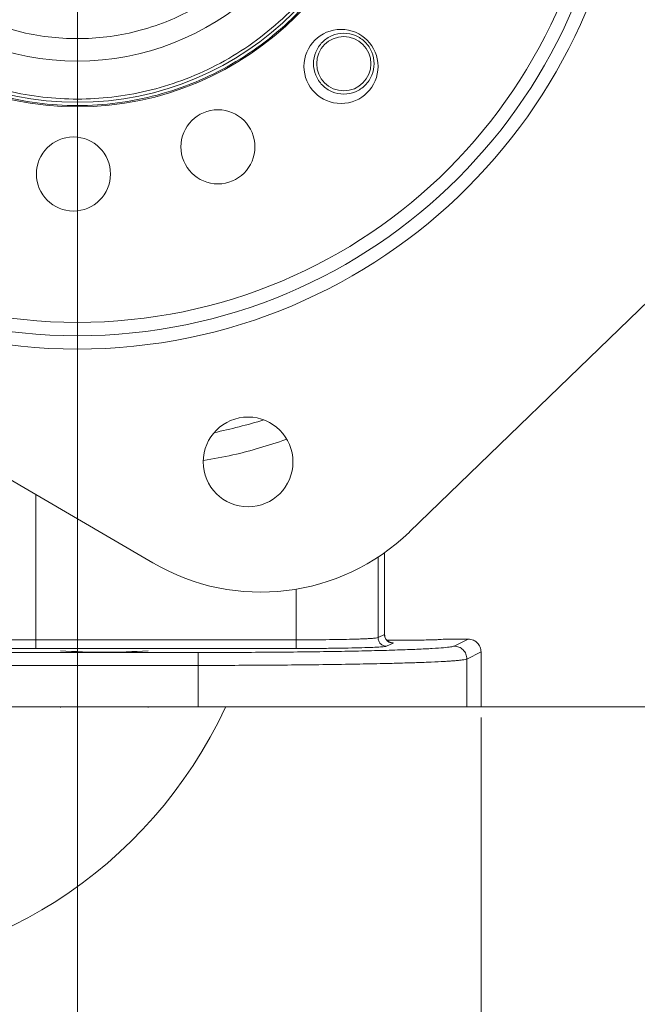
# Model space of a CAD drawing. Header units: inches. Extents: x 0.3 to 33.9, y 0.2 to 21.7.
# Tile 17 of 20: x 24.8 to 27.7, y 5.3 to 9.9. Entities that reach past the tile are written whole.
import ezdxf

# ---------------------------------------------------------------- set-up
doc = ezdxf.new("R2010")
doc.units = ezdxf.units.IN
doc.header["$MEASUREMENT"] = 0
doc.layers.add('SLD-0', color=7, linetype='Continuous', lineweight=15)
doc.styles.add('SLDTEXTSTYLE0', font='TXT', dxfattribs={"width": 0.75})
doc.dimstyles.new('SLDDIMSTYLE0', dxfattribs={"dimtxt": 0.25, "dimasz": 0.13, "dimexe": 0, "dimexo": 0.0625, "dimgap": 0.0625, "dimtad": 0, "dimtih": 1, "dimtoh": 1, "dimdec": 4, "dimrnd": 1e-09, "dimzin": 12, "dimdsep": 46, "dimtxsty": 'SLDTEXTSTYLE0', "dimsah": 1, "dimcen": 0.09, "dimadec": 0, "dimazin": 3, "dimtfac": 1, "dimtdec": 4, "dimtofl": 0, "dimtmove": 0, "dimatfit": 3, "dimfxl": 1, "dimfrac": 2, "dimtolj": 1, "dimtzin": 12, "dimarcsym": 0})
doc.dimstyles.new('SLDDIMSTYLE1', dxfattribs={"dimtxt": 0.25, "dimasz": 0.13, "dimexe": 0, "dimexo": 0.0625, "dimgap": 0.0625, "dimtad": 0, "dimtih": 1, "dimtoh": 1, "dimdec": 4, "dimrnd": 1e-09, "dimzin": 12, "dimdsep": 46, "dimtxsty": 'SLDTEXTSTYLE0', "dimsah": 1, "dimcen": 0.09, "dimadec": 0, "dimazin": 3, "dimtfac": 1, "dimtdec": 4, "dimtmove": 0, "dimatfit": 0, "dimfxl": 1, "dimfrac": 2, "dimtolj": 1, "dimtzin": 12, "dimarcsym": 0})

# ---------------------------------------------------------------- blocks, each defined once
blk = doc.blocks.new('*D13')
at = {"layer": 'SLD-0'}
for p, q in [((23.803, 6.9007), (23.803, 4.0276)), ((26.928, 6.6812), (26.928, 4.0276)), ((24.9788, 4.1894), (24.928, 4.1894)), ((24.928, 4.1894), (24.928, 3.7925)), ((25.7523, 4.1894), (25.803, 4.1894)), ((25.803, 4.1894), (25.803, 3.7925)), ((23.803, 4.1526), (24.8392, 4.1526)), ((26.928, 4.1526), (25.8919, 4.1526)), ((24.928, 3.7925), (24.9788, 3.7925)), ((25.803, 3.7925), (25.7523, 3.7925))]:
    blk.add_line(p, q, dxfattribs=at)
for points in [[(23.803, 4.1526), (23.933, 4.1326), (23.933, 4.1726)], [(26.928, 4.1526), (26.798, 4.1726), (26.798, 4.1326)]]:
    blk.add_solid(points, dxfattribs=at)
at = {"layer": 'SLD-0', "char_height": 0.25, "attachment_point": 1, "style": 'SLDTEXTSTYLE0'}
for s, insert in [('3.13', (24.9407, 4.5624, -1.4942)), ('79.4', (25.0423, 4.1148, -1.4942))]:
    blk.add_mtext(s, dxfattribs=dict(at, insert=insert))
blk = doc.blocks.new('*D14')
at = {"layer": 'SLD-0'}
for p, q in [((25.053, 10.9058), (25.053, 4.9725)), ((23.803, 6.9007), (23.803, 4.9725)), ((24.0413, 5.1343), (23.9905, 5.1343)), ((23.9905, 5.1343), (23.9905, 4.7374)), ((24.8148, 5.1343), (24.8655, 5.1343)), ((24.8655, 5.1343), (24.8655, 4.7374)), ((23.803, 5.0975), (23.553, 5.0975)), ((25.053, 5.0975), (25.303, 5.0975)), ((23.9905, 4.7374), (24.0413, 4.7374)), ((24.8655, 4.7374), (24.8148, 4.7374))]:
    blk.add_line(p, q, dxfattribs=at)
for points in [[(23.803, 5.0975), (23.673, 5.1175), (23.673, 5.0775)], [(25.053, 5.0975), (25.183, 5.0775), (25.183, 5.1175)]]:
    blk.add_solid(points, dxfattribs=at)
at = {"layer": 'SLD-0', "char_height": 0.25, "attachment_point": 1, "style": 'SLDTEXTSTYLE0'}
for s, insert in [('1.25', (24.0032, 5.5073, -1.4942)), ('31.8', (24.1048, 5.0597, -1.4942))]:
    blk.add_mtext(s, dxfattribs=dict(at, insert=insert))
blk = doc.blocks.new('*D15')
at = {"layer": 'SLD-0'}
for p, q in [((26.1168, 10.9558), (29.5411, 10.9558)), ((29.4161, 10.9558), (29.4161, 9.2543)), ((28.937, 8.8803), (28.8862, 8.8803)), ((28.8862, 8.8803), (28.8862, 8.4834)), ((29.8952, 8.8803), (29.946, 8.8803)), ((29.946, 8.8803), (29.946, 8.4834)), ((28.8862, 8.4834), (28.937, 8.4834)), ((29.946, 8.4834), (29.8952, 8.4834)), ((29.4161, 6.7312), (29.4161, 8.4326)), ((25.6639, 6.7312), (29.5411, 6.7312))]:
    blk.add_line(p, q, dxfattribs=at)
for points in [[(29.4161, 10.9558), (29.3961, 10.8258), (29.4361, 10.8258)], [(29.4161, 6.7312), (29.4361, 6.8612), (29.3961, 6.8612)]]:
    blk.add_solid(points, dxfattribs=at)
at = {"layer": 'SLD-0', "char_height": 0.25, "attachment_point": 1, "style": 'SLDTEXTSTYLE0'}
for s, insert in [('4.22', (28.9913, 9.2533, -1.4942)), ('107.3', (29.0005, 8.8057, -1.4942))]:
    blk.add_mtext(s, dxfattribs=dict(at, insert=insert))

msp = doc.modelspace()

# ---------------------------------------------------------------- linework, layer by layer
at = {"color": 7, "linetype": 'Continuous', "lineweight": 15}
for p, q in [((21.22161, 9.84314), (25.40381, 7.39922)), ((26.59555, 7.54299), (28.98853, 9.85853)), ((26.47954, 7.06329), (26.47954, 7.44666)), ((26.47902, 7.06721), (26.44932, 7.05237)), ((26.75653, 7.04566), (26.75653, 7.04581)), ((26.86803, 7.04566), (26.75653, 7.04566)), ((26.86803, 7.04566), (26.80231, 7.01283)), ((26.06984, 7.04194), (24.86061, 7.04194)), ((26.06984, 7.00196), (24.86061, 7.00196)), ((26.51897, 7.02722), (26.48926, 7.01238)), ((25.61395, 6.9833), (21.99211, 6.9833)), ((26.92803, 6.98572), (26.86223, 6.95285)), ((26.86223, 6.73117), (26.86223, 6.95285)), ((26.92803, 6.73117), (26.92803, 6.98572)), ((25.61395, 6.92332), (21.99211, 6.92332)), ((25.61395, 6.73117), (25.61395, 6.92332)), ((25.61395, 6.73117), (21.99211, 6.73117)), ((24.97453, 6.73117), (24.97453, 6.72714)), ((25.38153, 6.72714), (25.38153, 6.73117)), ((26.92803, 6.73117), (26.86223, 6.73117))]:
    msp.add_line(p, q, dxfattribs=at)
at = {"color": 8, "linetype": 'Continuous', "lineweight": 15}
for p, q in [((24.86061, 7.71665), (24.86061, 7.04194)), ((26.44932, 7.42605), (26.44932, 7.05237)), ((26.47902, 7.44629), (26.47902, 7.06721)), ((26.06984, 7.04194), (26.06984, 7.27733))]:
    msp.add_line(p, q, dxfattribs=at)
at = {"color": 7, "linetype": 'Continuous', "lineweight": 15}
for centre, radius in [((25.05303, 10.95577), 2.563), ((25.05303, 10.95577), 2.501), ((25.05303, 10.95577), 2.439), ((25.05303, 10.95577), 1.4375), ((25.05303, 10.95577), 1.41675), ((26.27748, 9.70548), 0.172), ((26.29046, 9.71833), 0.126), ((25.70581, 9.33208), 0.172), ((25.03476, 9.20586), 0.172), ((25.84585, 7.86844), 0.2085)]:
    msp.add_circle(centre, radius, dxfattribs=at)
for centre, radius, start, end in [((25.05303, 10.95577), 1.225, 185.888, 354.112), ((25.90491, 8.25673), 0.99319, 239.69955, 314.0578), ((25.17803, 9.81862), 2.83428, 265.88265, 274.11735), ((23.80303, 7.62617), 2.135, 204.82018, 335.14594)]:
    msp.add_arc(centre, radius, start, end, dxfattribs=at)
at = {"color": 8, "linetype": 'Continuous', "lineweight": 15}
msp.add_arc((25.05303, 10.95577), 3.01903, 282.1332, 286.67149, dxfattribs=at)
at = {"color": 7, "linetype": 'Continuous', "lineweight": 15}
for points in [[(26.48478, 10.95577), (26.48241, 11.01824), (26.47768, 11.14318), (26.43965, 11.32739), (26.37965, 11.50524), (26.29648, 11.67369), (26.19216, 11.82985), (26.06832, 11.97106), (25.92711, 12.0949), (25.77095, 12.19924), (25.6025, 12.28231), (25.42465, 12.34269), (25.24044, 12.37933), (25.05303, 12.39161), (24.86561, 12.37933), (24.6814, 12.34269), (24.50355, 12.28231), (24.3351, 12.19924), (24.17894, 12.0949), (24.03773, 11.97106), (23.91389, 11.82985), (23.80955, 11.67369), (23.72648, 11.50524), (23.66611, 11.32739), (23.62947, 11.14318), (23.61718, 10.95577), (23.62947, 10.76835), (23.66611, 10.58414), (23.72648, 10.40629), (23.80955, 10.23784), (23.91389, 10.08168), (24.03773, 9.94047), (24.17894, 9.81663), (24.3351, 9.71229), (24.50355, 9.62922), (24.6814, 9.56885), (24.86561, 9.53221), (25.05303, 9.51992), (25.24044, 9.53221), (25.42465, 9.56885), (25.6025, 9.62922), (25.77095, 9.71229), (25.92711, 9.81663), (26.06832, 9.94047), (26.19216, 10.08168), (26.29648, 10.23784), (26.37965, 10.40629), (26.43965, 10.58414), (26.47768, 10.76835), (26.48241, 10.89329), (26.48478, 10.95577)], [(26.43146, 9.71833), (26.42934, 9.73678), (26.42511, 9.77369), (26.3925, 9.82063), (26.3459, 9.85199), (26.29044, 9.863), (26.23511, 9.85199), (26.18816, 9.82063), (26.15681, 9.77369), (26.14579, 9.71833), (26.15681, 9.66297), (26.18816, 9.61603), (26.23511, 9.58467), (26.29044, 9.57366), (26.3459, 9.58467), (26.3925, 9.61603), (26.42511, 9.66297), (26.42934, 9.69988), (26.43146, 9.71833)], [(26.48926, 7.01238), (26.48403, 7.01299), (26.47357, 7.0142), (26.46038, 7.02345), (26.45114, 7.03666), (26.44993, 7.04713), (26.44932, 7.05237)], [(26.51897, 7.02722), (26.51374, 7.02783), (26.50328, 7.02904), (26.49008, 7.03829), (26.48084, 7.0515), (26.47963, 7.06197), (26.47902, 7.06721)], [(24.86061, 7.00196), (24.86061, 7.00267), (24.86061, 7.0041), (24.86061, 7.0134), (24.86061, 7.02648), (24.86061, 7.03679), (24.86061, 7.04194)], [(26.06984, 7.00196), (26.06984, 7.00267), (26.06984, 7.0041), (26.06984, 7.0134), (26.06984, 7.02648), (26.06984, 7.03679), (26.06984, 7.04194)], [(26.86223, 6.95285), (26.86132, 6.9607), (26.8595, 6.97641), (26.84564, 6.99622), (26.82585, 7.01009), (26.81016, 7.01192), (26.80231, 7.01283)], [(25.61395, 6.92332), (25.61395, 6.93105), (25.61395, 6.94651), (25.61395, 6.96613), (25.61395, 6.98008), (25.61395, 6.98222), (25.61395, 6.9833)], [(26.86223, 6.73117), (26.85755, 6.73117), (26.84818, 6.73117), (26.80904, 6.73117), (26.75222, 6.73117), (26.67682, 6.73117), (26.58453, 6.73117), (26.47669, 6.73117), (26.35506, 6.73117), (26.22158, 6.73117), (26.07838, 6.73117), (25.92776, 6.73117), (25.77212, 6.73117), (25.66667, 6.73117), (25.61395, 6.73117)]]:
    msp.add_open_spline(points, degree=3, dxfattribs=at)
for points, knots in [([(23.93195, 10.95577), (23.93356, 10.91019), (23.93682, 10.81764), (23.96374, 10.6789), (24.00448, 10.55201), (24.05589, 10.43919), (24.1135, 10.34058), (24.1813, 10.24764), (24.2589, 10.16165), (24.3449, 10.08404), (24.43783, 10.01625), (24.53644, 9.95862), (24.64925, 9.90727), (24.77615, 9.86626), (24.91489, 9.84033), (25.05302, 9.83191), (25.19115, 9.84033), (25.32989, 9.86626), (25.45679, 9.90726), (25.56961, 9.95862), (25.66822, 10.01625), (25.76115, 10.08404), (25.84714, 10.16164), (25.92475, 10.24764), (25.99254, 10.34057), (26.05017, 10.43918), (26.10153, 10.552), (26.14253, 10.67889), (26.16846, 10.81763), (26.17688, 10.95576), (26.16846, 11.09389), (26.14253, 11.23263), (26.10153, 11.35953), (26.05017, 11.47235), (25.99255, 11.57096), (25.92476, 11.66389), (25.84715, 11.74988), (25.76116, 11.82749), (25.66823, 11.89528), (25.56961, 11.95291), (25.4568, 12.00427), (25.3299, 12.04527), (25.19116, 12.0712), (25.05303, 12.07962), (24.9149, 12.0712), (24.77616, 12.04528), (24.64927, 12.00427), (24.53645, 11.95291), (24.43784, 11.89529), (24.3449, 11.8275), (24.25891, 11.74989), (24.1813, 11.6639), (24.11351, 11.57097), (24.05589, 11.47235), (24.00448, 11.35954), (23.96374, 11.23264), (23.93682, 11.0939), (23.93356, 11.00134), (23.93195, 10.95577)], [0, 0, 0, 0, 0.0194081, 0.0394154, 0.0599878, 0.0760683, 0.0921517, 0.1085743, 0.125, 0.1414226, 0.1578483, 0.1739287, 0.1900121, 0.210582, 0.2305912, 0.25, 0.2694061, 0.2894154, 0.3099878, 0.3260683, 0.3421517, 0.3585743, 0.375, 0.3914226, 0.4078483, 0.4239287, 0.4400121, 0.460582, 0.4805912, 0.5, 0.5194061, 0.5394154, 0.5599878, 0.5760683, 0.5921517, 0.6085743, 0.625, 0.6414226, 0.6578483, 0.6739287, 0.6900121, 0.710582, 0.7305912, 0.75, 0.7694061, 0.7894154, 0.8099878, 0.8260683, 0.8421517, 0.8585743, 0.875, 0.8914226, 0.9078483, 0.9239287, 0.9400121, 0.960582, 0.9805932, 1, 1, 1, 1]), ([(23.65955, 10.80366), (23.66713, 10.7506), (23.68249, 10.64309), (23.72955, 10.48456), (23.79567, 10.32806), (23.88279, 10.17745), (23.98984, 10.03646), (24.11464, 9.90938), (24.25451, 9.79911), (24.40628, 9.70796), (24.56546, 9.63779), (24.72821, 9.58874), (24.89091, 9.56024), (25.05302, 9.55095), (25.21513, 9.56024), (25.37783, 9.58874), (25.54058, 9.63779), (25.69976, 9.70796), (25.85153, 9.7991), (25.9914, 9.90937), (26.1162, 10.03645), (26.22326, 10.17744), (26.31037, 10.32805), (26.37649, 10.48455), (26.42356, 10.64308), (26.43892, 10.7506), (26.4465, 10.80366)], [0, 0, 0, 0, 0.0392051, 0.0794542, 0.1206872, 0.1633871, 0.2065202, 0.25, 0.2934754, 0.3366084, 0.3793127, 0.4205412, 0.4607938, 0.5, 0.5392017, 0.5794542, 0.6206872, 0.6633871, 0.7065202, 0.75, 0.7934755, 0.8366085, 0.8793128, 0.9205413, 0.9607927, 1, 1, 1, 1]), ([(26.44932, 7.05237), (26.44643, 7.05162), (26.4413, 7.05029), (26.42082, 7.04865), (26.39991, 7.04745), (26.37909, 7.04652), (26.35632, 7.04569), (26.32254, 7.04467), (26.27418, 7.04359), (26.20863, 7.04265), (26.13982, 7.04206), (26.09296, 7.04198), (26.06984, 7.04194)], [0, 0, 0, 0, 0.1356173, 0.2406463, 0.3100758, 0.3764803, 0.4398596, 0.5002136, 0.6299334, 0.7564696, 0.8798242, 1, 1, 1, 1]), ([(26.50757, 7.03015), (26.50764, 7.03014), (26.5078, 7.03012), (26.50523, 7.03074), (26.50115, 7.03239), (26.49632, 7.03518), (26.49148, 7.03909), (26.48604, 7.04535), (26.48077, 7.0549), (26.47993, 7.06356), (26.47952, 7.06775)], [0, 0, 0, 0, 0.1279315, 0.2882871, 0.4152046, 0.5213473, 0.6149002, 0.7004917, 0.8552639, 1, 1, 1, 1]), ([(26.49058, 7.04064), (26.51126, 7.0405), (26.55676, 7.04018), (26.61808, 7.04054), (26.66537, 7.04117), (26.69799, 7.04187), (26.72425, 7.04272), (26.74963, 7.04396), (26.75381, 7.04499), (26.75653, 7.04566)], [0, 0, 0, 0, 0.1663851, 0.3659681, 0.4734136, 0.5831463, 0.6928867, 0.8003534, 1, 1, 1, 1]), ([(26.92803, 6.98572), (26.92712, 6.9936), (26.92531, 7.0093), (26.91168, 7.02888), (26.89559, 7.03986), (26.8806, 7.04488), (26.87229, 7.0454), (26.86803, 7.04566)], [0, 0, 0, 0, 0.2507334, 0.499136, 0.7346555, 0.8637239, 1, 1, 1, 1]), ([(24.86061, 7.04194), (24.83111, 7.0419), (24.77111, 7.04181), (24.68364, 7.04111), (24.60017, 7.04003), (24.55466, 7.03897), (24.53155, 7.03842)], [0, 0, 0, 0, 0.2380207, 0.4840262, 0.7380186, 1, 1, 1, 1]), ([(24.86061, 7.00196), (24.83275, 7.00191), (24.77641, 7.00182), (24.69553, 7.0011), (24.62115, 7), (24.58121, 6.99895), (24.56147, 6.99844)], [0, 0, 0, 0, 0.2471748, 0.4999743, 0.7527876, 1, 1, 1, 1]), ([(26.80231, 7.01283), (26.79825, 7.0116), (26.79, 7.00911), (26.75566, 7.00541), (26.70382, 7.00173), (26.63246, 6.99817), (26.54237, 6.99482), (26.43548, 6.99179), (26.31427, 6.98915), (26.18172, 6.98697), (26.04213, 6.98529), (25.89916, 6.98413), (25.75627, 6.98342), (25.66093, 6.98334), (25.61395, 6.9833)], [0, 0, 0, 0, 0.0780394, 0.1583242, 0.2407101, 0.3262914, 0.412802, 0.5000536, 0.5873114, 0.6738107, 0.7593637, 0.8417373, 0.9219918, 1, 1, 1, 1]), ([(26.48926, 7.01238), (26.48668, 7.01173), (26.48136, 7.0104), (26.45547, 7.00844), (26.4154, 7.00658), (26.36085, 7.00493), (26.29499, 7.00359), (26.22179, 7.00263), (26.14588, 7.00206), (26.09472, 7.00199), (26.06984, 7.00196)], [0, 0, 0, 0, 0.117095, 0.2407258, 0.369129, 0.5000537, 0.6309696, 0.7593483, 0.882944, 1, 1, 1, 1]), ([(26.86223, 6.95285), (26.85997, 6.95208), (26.85561, 6.95061), (26.84153, 6.9485), (26.82377, 6.94657), (26.80307, 6.94483), (26.78071, 6.94326), (26.74771, 6.94128), (26.69965, 6.93893), (26.63124, 6.93629), (26.55633, 6.93394), (26.46395, 6.93154), (26.35047, 6.9292), (26.21297, 6.92706), (26.06793, 6.92539), (25.91815, 6.9242), (25.76629, 6.92346), (25.66443, 6.92336), (25.61395, 6.92332)], [0, 0, 0, 0, 0.0486488, 0.0938898, 0.1357227, 0.1741472, 0.2091632, 0.2407703, 0.3101455, 0.3764995, 0.4398322, 0.5001432, 0.5869929, 0.6724257, 0.7564422, 0.839043, 0.9202288, 1, 1, 1, 1])]:
    msp.add_open_spline(points, degree=3, knots=knots, dxfattribs=at)
at = {"color": 8, "linetype": 'Continuous', "lineweight": 15}
for points, knots in [([(26.02188, 7.97221), (25.94044, 7.94588), (25.81464, 7.90522), (25.68438, 7.88338), (25.63845, 7.87568)], [0, 0, 0, 0, 0.6473276, 1, 1, 1, 1]), ([(26.50323, 7.03059), (26.50599, 7.0304), (26.52124, 7.02933), (26.51999, 7.02817), (26.51897, 7.02722)], [0, 0, 0, 0, 0.1807968, 1, 1, 1, 1])]:
    msp.add_open_spline(points, degree=3, knots=knots, dxfattribs=at)

# ---------------------------------------------------------------- dimensions: what is measured, and where the dimension line sits
at = {"layer": 'SLD-0'}
for base, p2, dimstyle, picture, middle in [((25.05303, 5.09747), (25.05303, 10.95577), 'SLDDIMSTYLE1', '*D14', (24.42803, 5.09747)), ((26.92803, 4.15258), (26.92803, 6.73117), 'SLDDIMSTYLE0', '*D13', (25.36553, 4.15258))]:
    dim = msp.add_linear_dim(base=base, p1=(23.80303, 6.95067), p2=p2, dimstyle=dimstyle, dxfattribs=at)
    dim.commit()
    dim.dimension.update_dxf_attribs({"geometry": picture, "text_midpoint": middle, "dimtype": 160})
dim = msp.add_linear_dim(base=(29.41611, 6.73117), p1=(26.06678, 10.95577), p2=(25.61395, 6.73117), angle=90, dimstyle='SLDDIMSTYLE0', dxfattribs=at)
dim.commit()
dim.dimension.update_dxf_attribs({"geometry": '*D15', "text_midpoint": (29.41611, 8.84347), "dimtype": 160})

doc.saveas('drawing.dxf')
